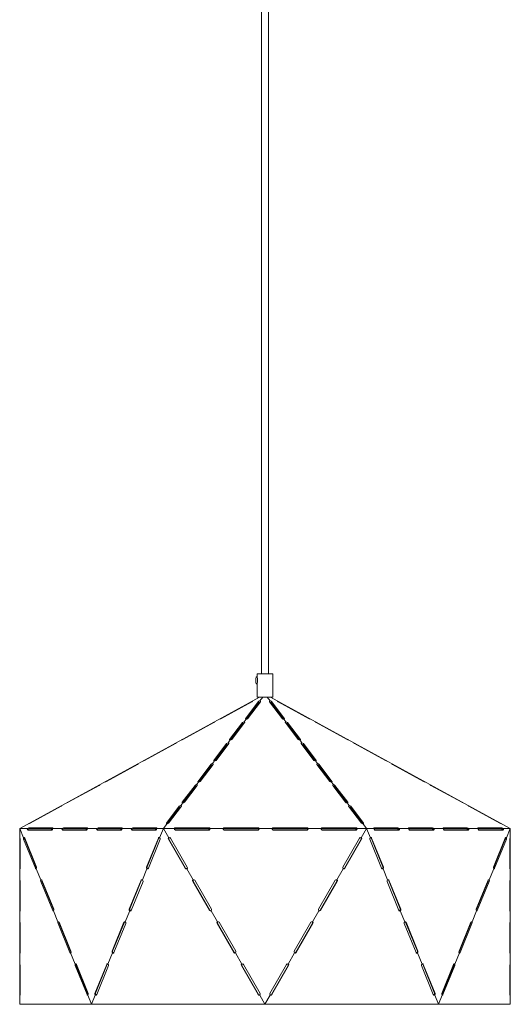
# Model space of a CAD drawing. Header units: millimetres. Extents: x -251 to 193, y -1871 to -222.
# Tile 1 of 2: x -229 to 182, y -1871 to -1046. Entities that reach past the tile are written whole.
import ezdxf

# ---------------------------------------------------------------- set-up
doc = ezdxf.new("R2010")
doc.units = ezdxf.units.MM

msp = doc.modelspace()

# ---------------------------------------------------------------- linework, layer by layer
at = {"color": 7, "linetype": 'Continuous', "lineweight": 15}
for p, q in [((-26.39, -760.18), (-26.39, -1593.95)), ((-20.39, -1593.95), (-20.39, -760.18)), ((-29.89, -1596.63), (-30.57, -1596.63)), ((-29.89, -1593.95), (-29.89, -1596.94)), ((-29.89, -1593.95), (-16.89, -1593.95)), ((-16.89, -1613.45), (-16.89, -1593.95)), ((-30.57, -1602.38), (-29.89, -1602.38)), ((-29.89, -1602.09), (-29.89, -1613.45)), ((-228.6, -1723.45), (-28.01, -1613.45)), ((-29.89, -1613.45), (-16.89, -1613.45)), ((-25.3, -1613.45), (-27.72, -1616.65)), ((-21.47, -1613.45), (-19.06, -1616.65)), ((-18.77, -1613.45), (181.82, -1723.45)), ((-34.38, -1617.37), (-60.25, -1631.56)), ((-39.74, -1631.56), (-29.02, -1617.37)), ((-39.11, -1631.87), (-29.02, -1618.51)), ((-27.18, -1617.37), (-37.89, -1631.56)), ((-29.02, -1617.37), (-29.02, -1618.51)), ((-8.88, -1631.56), (-19.6, -1617.37)), ((-17.75, -1617.37), (-7.04, -1631.56)), ((-17.75, -1617.37), (-17.75, -1618.51)), ((-17.75, -1618.51), (-7.66, -1631.87)), ((13.48, -1631.56), (-12.39, -1617.37)), ((-39.2, -1631.85), (-40.94, -1634.16)), ((-7.58, -1631.85), (-5.83, -1634.16)), ((-66.31, -1634.88), (-92.18, -1649.07)), ((-52.96, -1649.07), (-42.25, -1634.88)), ((-52.34, -1649.38), (-42.25, -1636.02)), ((-40.4, -1634.88), (-51.12, -1649.07)), ((-42.29, -1636.07), (-42.29, -1637.38)), ((-42.25, -1634.88), (-42.25, -1636.02)), ((4.34, -1649.07), (-6.37, -1634.88)), ((-4.52, -1634.88), (6.19, -1649.07)), ((-4.52, -1634.88), (-4.52, -1636.02)), ((-4.52, -1636.02), (5.57, -1649.38)), ((-4.48, -1637.38), (-4.49, -1636.07)), ((45.41, -1649.07), (19.54, -1634.88)), ((-98.24, -1652.39), (-124.11, -1666.57)), ((-66.19, -1666.57), (-55.48, -1652.39)), ((-65.57, -1666.89), (-55.48, -1653.53)), ((-53.63, -1652.39), (-64.34, -1666.57)), ((-55.48, -1652.39), (-55.48, -1653.53)), ((-52.42, -1649.36), (-54.17, -1651.67)), ((5.65, -1649.36), (7.39, -1651.67)), ((17.57, -1666.57), (6.85, -1652.39)), ((8.7, -1652.39), (19.42, -1666.57)), ((8.7, -1652.39), (8.7, -1653.53)), ((8.7, -1653.53), (18.79, -1666.89)), ((77.34, -1666.57), (51.47, -1652.39)), ((-130.17, -1669.9), (-156.04, -1684.08)), ((-79.42, -1684.08), (-68.7, -1669.9)), ((-78.79, -1684.4), (-68.7, -1671.04)), ((-66.85, -1669.9), (-77.57, -1684.08)), ((-68.7, -1669.9), (-68.7, -1671.04)), ((-65.65, -1666.87), (-67.39, -1669.18)), ((18.87, -1666.87), (20.62, -1669.18)), ((30.79, -1684.08), (20.08, -1669.9)), ((21.93, -1669.9), (32.64, -1684.08)), ((21.93, -1669.9), (21.93, -1671.04)), ((21.93, -1671.04), (32.02, -1684.4)), ((109.26, -1684.08), (83.4, -1669.9)), ((-162.1, -1687.41), (-187.97, -1701.59)), ((-92.64, -1701.59), (-81.93, -1687.41)), ((-92.02, -1701.91), (-81.93, -1688.55)), ((-80.08, -1687.41), (-90.79, -1701.59)), ((-81.93, -1687.41), (-81.93, -1688.55)), ((-78.87, -1684.38), (-80.62, -1686.69)), ((32.1, -1684.38), (33.85, -1686.69)), ((44.02, -1701.59), (33.3, -1687.41)), ((35.15, -1687.41), (45.87, -1701.59)), ((35.15, -1687.41), (35.15, -1688.55)), ((35.15, -1688.55), (45.24, -1701.91)), ((141.19, -1701.59), (115.33, -1687.41)), ((-194.03, -1704.92), (-219.9, -1719.1)), ((-105.87, -1719.1), (-95.15, -1704.92)), ((-105.24, -1719.42), (-95.15, -1706.06)), ((-93.3, -1704.92), (-104.02, -1719.1)), ((-95.15, -1704.92), (-95.15, -1706.06)), ((-92.1, -1701.89), (-93.85, -1704.2)), ((45.33, -1701.89), (47.07, -1704.2)), ((57.24, -1719.1), (46.53, -1704.92)), ((48.38, -1704.92), (59.09, -1719.1)), ((48.38, -1704.92), (48.38, -1706.06)), ((48.38, -1706.06), (58.47, -1719.42)), ((173.12, -1719.1), (147.25, -1704.92)), ((-105.33, -1719.4), (-108.39, -1723.45)), ((58.55, -1719.4), (61.61, -1723.45)), ((-225.41, -1731.25), (-228.6, -1723.45)), ((-228.6, -1723.45), (-222.23, -1723.45)), ((-228.6, -1723.45), (-228.6, -1870.68)), ((-221.52, -1724.95), (-201.73, -1724.95)), ((-201.09, -1722.96), (-220.89, -1722.96)), ((-220.4, -1723.72), (-220.89, -1722.96)), ((-201.03, -1723.72), (-220.4, -1723.72)), ((-201.02, -1723.45), (-193.24, -1723.45)), ((-192.53, -1724.95), (-172.73, -1724.95)), ((-172.1, -1722.96), (-191.9, -1722.96)), ((-191.41, -1723.72), (-191.9, -1722.96)), ((-172.04, -1723.72), (-191.41, -1723.72)), ((-172.03, -1723.45), (-164.25, -1723.45)), ((-163.54, -1724.95), (-143.74, -1724.95)), ((-143.11, -1722.96), (-162.9, -1722.96)), ((-162.42, -1723.72), (-162.9, -1722.96)), ((-143.05, -1723.72), (-162.42, -1723.72)), ((-143.04, -1723.45), (-135.26, -1723.45)), ((-134.55, -1724.95), (-114.75, -1724.95)), ((-114.11, -1722.96), (-133.91, -1722.96)), ((-133.43, -1723.72), (-133.91, -1722.96)), ((-114.06, -1723.72), (-133.43, -1723.72)), ((-114.04, -1723.45), (-99.39, -1723.45)), ((-111.57, -1731.25), (-108.39, -1723.45)), ((-103.89, -1731.25), (-108.39, -1723.45)), ((-70.39, -1722.96), (-98.39, -1722.96)), ((-98.39, -1723.72), (-98.39, -1722.96)), ((-70.39, -1723.72), (-98.39, -1723.72)), ((-98.39, -1724.95), (-70.39, -1724.95)), ((-69.47, -1724.05), (-70.45, -1724.05)), ((-70.39, -1723.72), (-70.39, -1722.96)), ((-69.39, -1723.45), (-58.39, -1723.45)), ((-29.39, -1722.96), (-57.39, -1722.96)), ((-57.39, -1723.72), (-57.39, -1722.96)), ((-29.39, -1723.72), (-57.39, -1723.72)), ((-57.39, -1724.95), (-29.39, -1724.95)), ((-29.39, -1723.72), (-29.39, -1722.96)), ((-28.39, -1723.45), (-17.39, -1723.45)), ((11.61, -1722.96), (-16.39, -1722.96)), ((-16.39, -1723.72), (-16.39, -1722.96)), ((11.61, -1723.72), (-16.39, -1723.72)), ((-16.39, -1724.95), (11.61, -1724.95)), ((11.61, -1723.72), (11.61, -1722.96)), ((12.61, -1723.45), (23.61, -1723.45)), ((52.61, -1722.96), (24.61, -1722.96)), ((24.61, -1723.72), (24.61, -1722.96)), ((52.61, -1723.72), (24.61, -1723.72)), ((24.61, -1724.95), (52.61, -1724.95)), ((53.53, -1724.05), (52.55, -1724.05)), ((52.61, -1723.72), (52.61, -1722.96)), ((53.61, -1723.45), (67.98, -1723.45)), ((61.61, -1723.45), (57.11, -1731.25)), ((64.79, -1731.25), (61.61, -1723.45)), ((87.36, -1723.72), (67.99, -1723.72)), ((87.85, -1722.96), (68.05, -1722.96)), ((68.68, -1724.95), (88.48, -1724.95)), ((87.36, -1723.72), (87.85, -1722.96)), ((88.44, -1724.05), (87.73, -1724.05)), ((89.19, -1723.45), (96.97, -1723.45)), ((116.35, -1723.72), (96.98, -1723.72)), ((116.84, -1722.96), (97.04, -1722.96)), ((97.68, -1724.95), (117.47, -1724.95)), ((116.35, -1723.72), (116.84, -1722.96)), ((117.43, -1724.05), (116.72, -1724.05)), ((118.18, -1723.45), (125.96, -1723.45)), ((145.34, -1723.72), (125.97, -1723.72)), ((145.83, -1722.96), (126.03, -1722.96)), ((126.67, -1724.95), (146.47, -1724.95)), ((145.34, -1723.72), (145.83, -1722.96)), ((146.42, -1724.05), (145.71, -1724.05)), ((147.17, -1723.45), (154.95, -1723.45)), ((174.33, -1723.72), (154.96, -1723.72)), ((174.82, -1722.96), (155.02, -1722.96)), ((155.66, -1724.95), (175.46, -1724.95)), ((174.33, -1723.72), (174.82, -1722.96)), ((175.41, -1724.05), (174.71, -1724.05)), ((176.16, -1723.45), (181.82, -1723.45)), ((181.82, -1723.45), (178.64, -1731.25)), ((181.82, -1870.68), (181.82, -1723.45)), ((-228.16, -1756.81), (-228.16, -1732.56)), ((-224.41, -1732.35), (-225.31, -1732.56)), ((-225.31, -1732.56), (-215.41, -1756.81)), ((-214.51, -1756.6), (-224.41, -1732.35)), ((-214.48, -1755.81), (-224.38, -1731.56)), ((-112.6, -1731.56), (-122.5, -1755.81)), ((-112.19, -1731.32), (-122.09, -1755.57)), ((-120.96, -1756.81), (-111.07, -1732.56)), ((-112.19, -1731.32), (-112.6, -1731.56)), ((-103.79, -1732.35), (-104.17, -1732.56)), ((-104.17, -1732.56), (-90.17, -1756.81)), ((-89.79, -1756.6), (-103.79, -1732.35)), ((-88.43, -1755.81), (-102.43, -1731.56)), ((55.65, -1731.56), (41.65, -1755.81)), ((57.02, -1732.35), (43.02, -1756.6)), ((43.39, -1756.81), (57.39, -1732.56)), ((57.02, -1732.35), (57.39, -1732.56)), ((64.29, -1732.56), (74.19, -1756.81)), ((65.41, -1731.32), (65.83, -1731.56)), ((75.31, -1755.57), (65.41, -1731.32)), ((75.73, -1755.81), (65.83, -1731.56)), ((177.61, -1731.56), (167.71, -1755.81)), ((177.63, -1732.35), (167.73, -1756.6)), ((168.63, -1756.81), (178.53, -1732.56)), ((177.63, -1732.35), (178.53, -1732.56)), ((181.39, -1732.56), (181.39, -1756.81)), ((-122.09, -1755.57), (-122.5, -1755.81)), ((75.31, -1755.57), (75.73, -1755.81)), ((-214.51, -1756.6), (-215.41, -1756.81)), ((-211.02, -1766.49), (-214.81, -1757.23)), ((-214.46, -1756.7), (-214.51, -1756.6)), ((-125.96, -1766.49), (-122.18, -1757.23)), ((-89.79, -1756.6), (-90.17, -1756.81)), ((-83.54, -1766.49), (-88.89, -1757.23)), ((42.11, -1757.23), (36.76, -1766.49)), ((43.02, -1756.6), (43.39, -1756.81)), ((79.18, -1766.49), (75.4, -1757.23)), ((168.03, -1757.23), (164.25, -1766.49)), ((167.73, -1756.6), (167.69, -1756.7)), ((167.73, -1756.6), (168.63, -1756.81)), ((-228.16, -1792.06), (-228.16, -1767.81)), ((-210.02, -1767.6), (-210.92, -1767.81)), ((-210.92, -1767.81), (-201.02, -1792.06)), ((-200.12, -1791.85), (-210.02, -1767.6)), ((-200.09, -1791.06), (-209.99, -1766.81)), ((-126.99, -1766.81), (-136.89, -1791.06)), ((-126.58, -1766.57), (-136.48, -1790.82)), ((-135.35, -1792.06), (-125.45, -1767.81)), ((-126.58, -1766.57), (-126.99, -1766.81)), ((-83.44, -1767.6), (-83.82, -1767.81)), ((-83.82, -1767.81), (-69.82, -1792.06)), ((-69.44, -1791.85), (-83.44, -1767.6)), ((-68.08, -1791.06), (-82.08, -1766.81)), ((35.3, -1766.81), (21.3, -1791.06)), ((36.67, -1767.6), (22.67, -1791.85)), ((23.04, -1792.06), (37.04, -1767.81)), ((36.67, -1767.6), (37.04, -1767.81)), ((78.68, -1767.81), (88.58, -1792.06)), ((79.8, -1766.57), (80.22, -1766.81)), ((89.7, -1790.82), (79.8, -1766.57)), ((90.12, -1791.06), (80.22, -1766.81)), ((163.22, -1766.81), (153.32, -1791.06)), ((163.24, -1767.6), (153.34, -1791.85)), ((154.24, -1792.06), (164.14, -1767.81)), ((163.24, -1767.6), (164.14, -1767.81)), ((181.39, -1767.81), (181.39, -1792.06)), ((-200.12, -1791.85), (-201.02, -1792.06)), ((-196.63, -1801.74), (-200.42, -1792.48)), ((-200.07, -1791.94), (-200.12, -1791.85)), ((-140.35, -1801.74), (-136.57, -1792.48)), ((-136.48, -1790.82), (-136.89, -1791.06)), ((-69.44, -1791.85), (-69.82, -1792.06)), ((-63.19, -1801.74), (-68.54, -1792.48)), ((21.76, -1792.48), (16.41, -1801.74)), ((22.67, -1791.85), (23.04, -1792.06)), ((89.7, -1790.82), (90.12, -1791.06)), ((93.57, -1801.74), (89.79, -1792.48)), ((153.64, -1792.48), (149.86, -1801.74)), ((153.34, -1791.85), (153.3, -1791.94)), ((153.34, -1791.85), (154.24, -1792.06)), ((-228.16, -1827.31), (-228.16, -1803.06)), ((-195.63, -1802.84), (-196.53, -1803.06)), ((-196.53, -1803.06), (-186.63, -1827.31)), ((-185.73, -1827.09), (-195.63, -1802.84)), ((-185.7, -1826.3), (-195.6, -1802.05)), ((-141.38, -1802.05), (-151.28, -1826.3)), ((-140.97, -1801.81), (-150.87, -1826.06)), ((-149.74, -1827.31), (-139.84, -1803.06)), ((-140.97, -1801.81), (-141.38, -1802.05)), ((-63.09, -1802.84), (-63.47, -1803.06)), ((-63.47, -1803.06), (-49.47, -1827.31)), ((-49.09, -1827.09), (-63.09, -1802.84)), ((-47.73, -1826.3), (-61.73, -1802.05)), ((14.95, -1802.05), (0.95, -1826.3)), ((16.32, -1802.84), (2.32, -1827.09)), ((2.69, -1827.31), (16.69, -1803.06)), ((16.32, -1802.84), (16.69, -1803.06)), ((93.07, -1803.06), (102.97, -1827.31)), ((94.19, -1801.81), (94.61, -1802.05)), ((104.09, -1826.06), (94.19, -1801.81)), ((104.51, -1826.3), (94.61, -1802.05)), ((148.83, -1802.05), (138.93, -1826.3)), ((148.85, -1802.84), (138.95, -1827.09)), ((139.85, -1827.31), (149.75, -1803.06)), ((148.85, -1802.84), (149.75, -1803.06)), ((181.39, -1803.06), (181.39, -1827.31)), ((-185.73, -1827.09), (-186.63, -1827.31)), ((-182.24, -1836.99), (-186.03, -1827.72)), ((-185.68, -1827.19), (-185.73, -1827.09)), ((-154.74, -1836.99), (-150.96, -1827.72)), ((-150.87, -1826.06), (-151.28, -1826.3)), ((-49.09, -1827.09), (-49.47, -1827.31)), ((-42.84, -1836.99), (-48.19, -1827.72)), ((1.41, -1827.72), (-3.94, -1836.99)), ((2.32, -1827.09), (2.69, -1827.31)), ((104.09, -1826.06), (104.51, -1826.3)), ((107.96, -1836.99), (104.18, -1827.72)), ((139.25, -1827.72), (135.47, -1836.99)), ((138.95, -1827.09), (138.91, -1827.19)), ((138.95, -1827.09), (139.85, -1827.31)), ((-181.24, -1838.09), (-182.14, -1838.31)), ((-171.34, -1862.34), (-181.24, -1838.09)), ((-171.31, -1861.55), (-181.21, -1837.3)), ((-155.77, -1837.3), (-165.67, -1861.55)), ((-155.36, -1837.06), (-165.26, -1861.31)), ((-155.36, -1837.06), (-155.77, -1837.3)), ((-42.74, -1838.09), (-43.12, -1838.31)), ((-28.74, -1862.34), (-42.74, -1838.09)), ((-27.38, -1861.55), (-41.38, -1837.3)), ((-5.4, -1837.3), (-19.4, -1861.55)), ((-4.03, -1838.09), (-18.03, -1862.34)), ((-4.03, -1838.09), (-3.66, -1838.31)), ((108.58, -1837.06), (109, -1837.3)), ((118.48, -1861.31), (108.58, -1837.06)), ((118.9, -1861.55), (109, -1837.3)), ((134.44, -1837.3), (124.54, -1861.55)), ((134.46, -1838.09), (124.56, -1862.34)), ((134.46, -1838.09), (135.36, -1838.31)), ((-228.16, -1862.56), (-228.16, -1838.31)), ((-182.14, -1838.31), (-172.24, -1862.56)), ((-164.13, -1862.56), (-154.23, -1838.31)), ((-43.12, -1838.31), (-29.12, -1862.56)), ((-17.66, -1862.56), (-3.66, -1838.31)), ((107.46, -1838.31), (117.36, -1862.56)), ((125.46, -1862.56), (135.36, -1838.31)), ((181.39, -1838.31), (181.39, -1862.56)), ((-171.34, -1862.34), (-172.24, -1862.56)), ((-171.29, -1862.44), (-171.34, -1862.34)), ((-165.26, -1861.31), (-165.67, -1861.55)), ((-28.74, -1862.34), (-29.12, -1862.56)), ((-18.03, -1862.34), (-17.66, -1862.56)), ((118.48, -1861.31), (118.9, -1861.55)), ((124.56, -1862.34), (124.52, -1862.44)), ((124.56, -1862.34), (125.46, -1862.56)), ((-228.6, -1870.68), (181.82, -1870.68)), ((-168.49, -1870.68), (-171.64, -1862.97)), ((-168.49, -1870.68), (-165.34, -1862.97)), ((-23.39, -1870.68), (-27.84, -1862.97)), ((-18.94, -1862.97), (-23.39, -1870.68)), ((121.72, -1870.68), (118.57, -1862.97)), ((124.86, -1862.97), (121.72, -1870.68))]:
    msp.add_line(p, q, dxfattribs=at)
at = {"color": 8, "linetype": 'Continuous', "lineweight": 15}
for p, q in [((-35.15, -1617.37), (-35.15, -1617.79)), ((-11.63, -1617.37), (-11.63, -1617.79)), ((-61.02, -1631.56), (-61.02, -1631.85)), ((-39.74, -1631.56), (-39.74, -1631.85)), ((-7.04, -1631.56), (-7.04, -1631.85)), ((14.24, -1631.56), (14.24, -1631.85)), ((-67.08, -1634.88), (-67.08, -1635.3)), ((20.3, -1634.88), (20.3, -1635.3)), ((-99.01, -1652.39), (-99.01, -1652.81)), ((-92.95, -1649.07), (-92.95, -1649.36)), ((-52.96, -1649.07), (-52.96, -1649.36)), ((6.19, -1649.07), (6.19, -1649.36)), ((46.17, -1649.07), (46.17, -1649.36)), ((52.23, -1652.39), (52.23, -1652.81)), ((-130.94, -1669.9), (-130.94, -1670.32)), ((-124.88, -1666.57), (-124.88, -1666.87)), ((-66.19, -1666.57), (-66.19, -1666.87)), ((19.42, -1666.57), (19.42, -1666.87)), ((78.1, -1666.57), (78.1, -1666.87)), ((84.16, -1669.9), (84.16, -1670.32)), ((-162.87, -1687.41), (-162.87, -1687.83)), ((-156.8, -1684.08), (-156.8, -1684.38)), ((-79.42, -1684.08), (-79.42, -1684.38)), ((32.64, -1684.08), (32.64, -1684.38)), ((110.03, -1684.08), (110.03, -1684.38)), ((116.09, -1687.41), (116.09, -1687.83)), ((-194.79, -1704.92), (-194.79, -1705.34)), ((-188.73, -1701.59), (-188.73, -1701.89)), ((-92.64, -1701.59), (-92.64, -1701.89)), ((45.87, -1701.59), (45.87, -1701.89)), ((141.96, -1701.59), (141.96, -1701.89)), ((148.02, -1704.92), (148.02, -1705.34)), ((-220.66, -1719.1), (-220.66, -1719.4)), ((-105.87, -1719.1), (-105.87, -1719.4)), ((59.09, -1719.1), (59.09, -1719.4)), ((173.89, -1719.1), (173.89, -1719.4)), ((-200.86, -1723.31), (-201.09, -1722.96)), ((-171.87, -1723.31), (-172.1, -1722.96)), ((-142.88, -1723.31), (-143.11, -1722.96)), ((-113.89, -1723.31), (-114.11, -1722.96)), ((67.82, -1723.31), (68.05, -1722.96)), ((96.81, -1723.31), (97.04, -1722.96)), ((125.81, -1723.31), (126.03, -1722.96)), ((154.8, -1723.31), (155.02, -1722.96)), ((-228.41, -1731.52), (-228.6, -1731.56)), ((181.64, -1731.52), (181.82, -1731.56)), ((-228.16, -1755.71), (-228.6, -1755.81)), ((181.39, -1755.71), (181.82, -1755.81)), ((-228.41, -1766.76), (-228.6, -1766.81)), ((181.64, -1766.76), (181.82, -1766.81)), ((-228.16, -1790.95), (-228.6, -1791.06)), ((181.39, -1790.95), (181.82, -1791.06)), ((-228.41, -1802.01), (-228.6, -1802.05)), ((181.64, -1802.01), (181.82, -1802.05)), ((-228.16, -1826.2), (-228.6, -1826.3)), ((181.39, -1826.2), (181.82, -1826.3)), ((-228.41, -1837.26), (-228.6, -1837.3)), ((181.64, -1837.26), (181.82, -1837.3)), ((-228.16, -1861.45), (-228.6, -1861.55)), ((181.39, -1861.45), (181.82, -1861.55))]:
    msp.add_line(p, q, dxfattribs=at)
at = {"color": 7, "linetype": 'Continuous', "lineweight": 15, "flags": 128}
for points in [[(-30.57, -1602.38), (-30.76, -1602.19), (-30.93, -1601.63), (-31.05, -1600.79), (-31.1, -1599.77), (-31.08, -1598.72), (-30.99, -1597.78), (-30.85, -1597.07), (-30.67, -1596.68), (-30.57, -1596.63)], [(-33.84, -1616.65), (-33.78, -1616.7), (-33.77, -1616.77), (-33.78, -1616.86), (-33.84, -1616.95), (-33.93, -1617.05), (-34.06, -1617.16), (-34.21, -1617.27), (-34.38, -1617.37)], [(-27.72, -1616.65), (-27.56, -1616.7), (-27.42, -1616.76), (-27.31, -1616.83), (-27.21, -1616.91), (-27.15, -1617), (-27.11, -1617.09), (-27.1, -1617.18), (-27.12, -1617.28), (-27.18, -1617.37)], [(-27.72, -1617.79), (-27.56, -1617.84), (-27.54, -1617.85)], [(-19.6, -1617.37), (-19.66, -1617.27), (-19.67, -1617.16), (-19.66, -1617.05), (-19.6, -1616.95), (-19.51, -1616.86), (-19.38, -1616.77), (-19.23, -1616.7), (-19.06, -1616.65)], [(-19.24, -1617.85), (-19.23, -1617.84), (-19.06, -1617.79)], [(-12.39, -1617.37), (-12.56, -1617.27), (-12.72, -1617.16), (-12.84, -1617.05), (-12.93, -1616.95), (-12.99, -1616.86), (-13.01, -1616.77), (-12.99, -1616.7), (-12.93, -1616.65)], [(-39.2, -1631.85), (-39.37, -1631.88), (-39.52, -1631.89), (-39.65, -1631.88), (-39.74, -1631.85), (-39.8, -1631.8), (-39.82, -1631.73), (-39.8, -1631.65), (-39.74, -1631.56)], [(-7.04, -1631.56), (-6.98, -1631.64), (-6.96, -1631.72), (-6.97, -1631.78), (-7.01, -1631.83), (-7.07, -1631.87), (-7.17, -1631.89), (-7.28, -1631.89), (-7.42, -1631.88), (-7.58, -1631.85)], [(-65.77, -1634.16), (-65.71, -1634.21), (-65.69, -1634.28), (-65.71, -1634.36), (-65.77, -1634.46), (-65.86, -1634.56), (-65.99, -1634.67), (-66.14, -1634.78), (-66.31, -1634.88)], [(-40.94, -1634.16), (-40.79, -1634.21), (-40.65, -1634.27), (-40.53, -1634.34), (-40.44, -1634.42), (-40.37, -1634.5), (-40.33, -1634.6), (-40.33, -1634.69), (-40.35, -1634.79), (-40.4, -1634.88)], [(-40.94, -1635.3), (-40.79, -1635.35), (-40.76, -1635.36)], [(-6.37, -1634.88), (-6.43, -1634.78), (-6.45, -1634.67), (-6.43, -1634.56), (-6.37, -1634.46), (-6.28, -1634.36), (-6.16, -1634.28), (-6, -1634.21), (-5.83, -1634.16)], [(-6.01, -1635.36), (-6, -1635.35), (-5.83, -1635.3)], [(19.54, -1634.88), (19.36, -1634.78), (19.21, -1634.67), (19.09, -1634.56), (19, -1634.46), (18.94, -1634.36), (18.92, -1634.28), (18.94, -1634.21), (19, -1634.16)], [(-97.7, -1651.67), (-97.64, -1651.72), (-97.62, -1651.79), (-97.64, -1651.87), (-97.7, -1651.97), (-97.79, -1652.07), (-97.92, -1652.18), (-98.07, -1652.29), (-98.24, -1652.39)], [(-54.17, -1651.67), (-54.01, -1651.72), (-53.88, -1651.77), (-53.76, -1651.85), (-53.66, -1651.93), (-53.6, -1652.01), (-53.56, -1652.11), (-53.55, -1652.2), (-53.58, -1652.3), (-53.63, -1652.39)], [(-54.17, -1652.81), (-54.01, -1652.86), (-53.99, -1652.87)], [(-52.42, -1649.36), (-52.6, -1649.39), (-52.75, -1649.4), (-52.87, -1649.39), (-52.96, -1649.36), (-53.02, -1649.31), (-53.04, -1649.24), (-53.02, -1649.16), (-52.96, -1649.07)], [(6.19, -1649.07), (6.24, -1649.15), (6.27, -1649.23), (6.26, -1649.29), (6.22, -1649.34), (6.15, -1649.38), (6.06, -1649.4), (5.94, -1649.4), (5.8, -1649.39), (5.65, -1649.36)], [(6.85, -1652.39), (6.8, -1652.29), (6.78, -1652.18), (6.8, -1652.07), (6.85, -1651.97), (6.95, -1651.87), (7.07, -1651.79), (7.22, -1651.72), (7.39, -1651.67)], [(7.21, -1652.87), (7.22, -1652.86), (7.39, -1652.81)], [(51.47, -1652.39), (51.29, -1652.29), (51.14, -1652.18), (51.02, -1652.07), (50.93, -1651.97), (50.87, -1651.87), (50.85, -1651.79), (50.87, -1651.72), (50.93, -1651.67)], [(-129.63, -1669.18), (-129.57, -1669.23), (-129.55, -1669.3), (-129.57, -1669.38), (-129.63, -1669.48), (-129.72, -1669.58), (-129.85, -1669.69), (-130, -1669.8), (-130.17, -1669.9)], [(-67.39, -1669.18), (-67.24, -1669.23), (-67.1, -1669.28), (-66.98, -1669.35), (-66.89, -1669.44), (-66.82, -1669.52), (-66.79, -1669.62), (-66.78, -1669.71), (-66.8, -1669.81), (-66.85, -1669.9)], [(-67.39, -1670.32), (-67.24, -1670.37), (-67.21, -1670.38)], [(-65.65, -1666.87), (-65.82, -1666.9), (-65.97, -1666.91), (-66.1, -1666.9), (-66.19, -1666.87), (-66.25, -1666.82), (-66.27, -1666.75), (-66.25, -1666.67), (-66.19, -1666.57)], [(19.42, -1666.57), (19.47, -1666.66), (19.49, -1666.74), (19.48, -1666.8), (19.45, -1666.85), (19.38, -1666.89), (19.29, -1666.91), (19.17, -1666.91), (19.03, -1666.9), (18.87, -1666.87)], [(20.08, -1669.9), (20.02, -1669.8), (20, -1669.69), (20.02, -1669.58), (20.08, -1669.48), (20.17, -1669.38), (20.3, -1669.3), (20.45, -1669.23), (20.62, -1669.18)], [(20.44, -1670.38), (20.45, -1670.37), (20.62, -1670.32)], [(83.4, -1669.9), (83.22, -1669.8), (83.07, -1669.69), (82.95, -1669.58), (82.85, -1669.48), (82.8, -1669.38), (82.78, -1669.3), (82.8, -1669.23), (82.85, -1669.18)], [(-161.56, -1686.69), (-161.5, -1686.74), (-161.48, -1686.81), (-161.5, -1686.89), (-161.56, -1686.99), (-161.65, -1687.09), (-161.78, -1687.2), (-161.93, -1687.31), (-162.1, -1687.41)], [(-80.62, -1686.69), (-80.47, -1686.74), (-80.33, -1686.79), (-80.21, -1686.86), (-80.12, -1686.94), (-80.05, -1687.03), (-80.01, -1687.13), (-80, -1687.22), (-80.03, -1687.32), (-80.08, -1687.41)], [(-80.62, -1687.83), (-80.47, -1687.88), (-80.44, -1687.89)], [(-78.87, -1684.38), (-79.05, -1684.41), (-79.2, -1684.42), (-79.32, -1684.41), (-79.42, -1684.38), (-79.47, -1684.33), (-79.49, -1684.26), (-79.47, -1684.18), (-79.42, -1684.08)], [(32.64, -1684.08), (32.69, -1684.17), (32.72, -1684.25), (32.71, -1684.31), (32.67, -1684.36), (32.6, -1684.4), (32.51, -1684.42), (32.39, -1684.42), (32.25, -1684.41), (32.1, -1684.38)], [(33.3, -1687.41), (33.25, -1687.31), (33.23, -1687.2), (33.25, -1687.09), (33.3, -1686.99), (33.4, -1686.89), (33.52, -1686.81), (33.67, -1686.74), (33.85, -1686.69)], [(33.66, -1687.89), (33.67, -1687.88), (33.85, -1687.83)], [(115.33, -1687.41), (115.15, -1687.31), (115, -1687.2), (114.88, -1687.09), (114.78, -1686.99), (114.73, -1686.89), (114.71, -1686.81), (114.73, -1686.74), (114.78, -1686.69)], [(-193.49, -1704.2), (-193.43, -1704.25), (-193.41, -1704.32), (-193.43, -1704.4), (-193.49, -1704.5), (-193.58, -1704.6), (-193.7, -1704.71), (-193.86, -1704.81), (-194.03, -1704.92)], [(-93.85, -1704.2), (-93.69, -1704.25), (-93.55, -1704.3), (-93.43, -1704.37), (-93.34, -1704.45), (-93.27, -1704.54), (-93.24, -1704.64), (-93.23, -1704.73), (-93.25, -1704.83), (-93.3, -1704.92)], [(-93.85, -1705.34), (-93.69, -1705.39), (-93.66, -1705.4)], [(-92.1, -1701.89), (-92.27, -1701.92), (-92.42, -1701.93), (-92.55, -1701.92), (-92.64, -1701.89), (-92.7, -1701.84), (-92.72, -1701.77), (-92.7, -1701.69), (-92.64, -1701.59)], [(45.87, -1701.59), (45.92, -1701.68), (45.94, -1701.75), (45.93, -1701.82), (45.9, -1701.87), (45.83, -1701.91), (45.74, -1701.93), (45.62, -1701.93), (45.48, -1701.92), (45.33, -1701.89)], [(46.53, -1704.92), (46.47, -1704.81), (46.45, -1704.71), (46.47, -1704.6), (46.53, -1704.5), (46.62, -1704.4), (46.75, -1704.32), (46.9, -1704.25), (47.07, -1704.2)], [(46.89, -1705.4), (46.9, -1705.39), (47.07, -1705.34)], [(147.25, -1704.92), (147.08, -1704.81), (146.93, -1704.71), (146.81, -1704.6), (146.71, -1704.5), (146.66, -1704.4), (146.64, -1704.32), (146.66, -1704.25), (146.71, -1704.2)], [(-105.33, -1719.4), (-105.5, -1719.43), (-105.65, -1719.44), (-105.77, -1719.43), (-105.87, -1719.4), (-105.92, -1719.35), (-105.94, -1719.28), (-105.92, -1719.2), (-105.87, -1719.1)], [(59.09, -1719.1), (59.14, -1719.19), (59.17, -1719.26), (59.16, -1719.33), (59.12, -1719.38), (59.06, -1719.42), (58.96, -1719.44), (58.84, -1719.44), (58.71, -1719.43), (58.55, -1719.4)], [(-222.23, -1723.45), (-222.22, -1723.75), (-222.18, -1724.03), (-222.11, -1724.28), (-222.02, -1724.51), (-221.92, -1724.7), (-221.79, -1724.83), (-221.66, -1724.92), (-221.52, -1724.95)], [(-201.74, -1723.72), (-201.77, -1723.96), (-201.82, -1724.2), (-201.89, -1724.41), (-201.98, -1724.6), (-202.08, -1724.75), (-202.19, -1724.86), (-202.31, -1724.93), (-202.43, -1724.95)], [(-201.73, -1724.95), (-201.6, -1724.93), (-201.48, -1724.86), (-201.37, -1724.75), (-201.27, -1724.6), (-201.18, -1724.41), (-201.11, -1724.2), (-201.06, -1723.96), (-201.03, -1723.71), (-201.02, -1723.45)], [(-201.02, -1723.45), (-200.92, -1723.37), (-200.84, -1723.28), (-200.79, -1723.21), (-200.77, -1723.14), (-200.78, -1723.08), (-200.82, -1723.03), (-200.88, -1722.99), (-200.98, -1722.97), (-201.09, -1722.96)], [(-193.24, -1723.45), (-193.23, -1723.71), (-193.2, -1723.96), (-193.15, -1724.2), (-193.07, -1724.41), (-192.99, -1724.6), (-192.89, -1724.75), (-192.77, -1724.86), (-192.66, -1724.93), (-192.53, -1724.95)], [(-172.75, -1723.72), (-172.78, -1723.96), (-172.83, -1724.2), (-172.9, -1724.41), (-172.99, -1724.6), (-173.09, -1724.75), (-173.2, -1724.86), (-173.32, -1724.93), (-173.44, -1724.95)], [(-172.73, -1724.95), (-172.61, -1724.93), (-172.49, -1724.86), (-172.38, -1724.75), (-172.28, -1724.6), (-172.19, -1724.41), (-172.12, -1724.2), (-172.07, -1723.96), (-172.04, -1723.71), (-172.03, -1723.45)], [(-172.03, -1723.45), (-171.92, -1723.36), (-171.84, -1723.26), (-171.79, -1723.18), (-171.78, -1723.1), (-171.81, -1723.04), (-171.87, -1723), (-171.97, -1722.97), (-172.1, -1722.96)], [(-164.25, -1723.45), (-164.24, -1723.71), (-164.21, -1723.96), (-164.15, -1724.2), (-164.08, -1724.41), (-164, -1724.6), (-163.9, -1724.75), (-163.78, -1724.86), (-163.66, -1724.93), (-163.54, -1724.95)], [(-143.75, -1723.72), (-143.76, -1723.75), (-143.8, -1724.03), (-143.86, -1724.28), (-143.95, -1724.51), (-144.06, -1724.7), (-144.18, -1724.83), (-144.31, -1724.92), (-144.45, -1724.95)], [(-143.74, -1724.95), (-143.62, -1724.93), (-143.5, -1724.86), (-143.39, -1724.75), (-143.29, -1724.6), (-143.2, -1724.41), (-143.13, -1724.2), (-143.08, -1723.96), (-143.05, -1723.71), (-143.04, -1723.45)], [(-143.04, -1723.45), (-142.92, -1723.36), (-142.85, -1723.26), (-142.8, -1723.18), (-142.79, -1723.1), (-142.82, -1723.04), (-142.88, -1723), (-142.98, -1722.97), (-143.11, -1722.96)], [(-135.26, -1723.45), (-135.25, -1723.71), (-135.21, -1723.96), (-135.16, -1724.2), (-135.09, -1724.41), (-135, -1724.6), (-134.9, -1724.75), (-134.79, -1724.86), (-134.67, -1724.93), (-134.55, -1724.95)], [(-114.76, -1723.72), (-114.76, -1723.75), (-114.81, -1724.03), (-114.87, -1724.28), (-114.96, -1724.51), (-115.07, -1724.7), (-115.19, -1724.83), (-115.32, -1724.92), (-115.46, -1724.95)], [(-114.75, -1724.95), (-114.63, -1724.93), (-114.51, -1724.86), (-114.4, -1724.75), (-114.3, -1724.6), (-114.21, -1724.41), (-114.14, -1724.2), (-114.09, -1723.96), (-114.05, -1723.71), (-114.04, -1723.45)], [(-114.04, -1723.45), (-113.93, -1723.36), (-113.85, -1723.26), (-113.81, -1723.18), (-113.8, -1723.1), (-113.83, -1723.04), (-113.89, -1723), (-113.99, -1722.97), (-114.11, -1722.96)], [(-98.39, -1722.96), (-98.56, -1722.97), (-98.73, -1722.99), (-98.89, -1723.03), (-99.03, -1723.08), (-99.15, -1723.14), (-99.25, -1723.21), (-99.33, -1723.28), (-99.37, -1723.37), (-99.39, -1723.45)], [(-69.39, -1723.45), (-69.4, -1723.37), (-69.45, -1723.28), (-69.52, -1723.21), (-69.62, -1723.14), (-69.74, -1723.08), (-69.89, -1723.03), (-70.05, -1722.99), (-70.21, -1722.97), (-70.39, -1722.96)], [(-70.39, -1724.95), (-70.21, -1724.93), (-70.05, -1724.86), (-69.89, -1724.75), (-69.74, -1724.6), (-69.62, -1724.41), (-69.52, -1724.2), (-69.45, -1723.96), (-69.4, -1723.71), (-69.39, -1723.45)], [(-57.39, -1722.96), (-57.56, -1722.97), (-57.73, -1722.99), (-57.89, -1723.03), (-58.03, -1723.08), (-58.15, -1723.14), (-58.25, -1723.21), (-58.33, -1723.28), (-58.37, -1723.37), (-58.39, -1723.45)], [(-58.39, -1723.45), (-58.37, -1723.71), (-58.33, -1723.96), (-58.25, -1724.2), (-58.15, -1724.41), (-58.03, -1724.6), (-57.89, -1724.75), (-57.73, -1724.86), (-57.56, -1724.93), (-57.39, -1724.95)], [(-28.39, -1723.45), (-28.4, -1723.37), (-28.45, -1723.28), (-28.52, -1723.21), (-28.62, -1723.14), (-28.74, -1723.08), (-28.89, -1723.03), (-29.05, -1722.99), (-29.21, -1722.97), (-29.39, -1722.96)], [(-29.39, -1724.95), (-29.21, -1724.93), (-29.05, -1724.86), (-28.89, -1724.75), (-28.74, -1724.6), (-28.62, -1724.41), (-28.52, -1724.2), (-28.45, -1723.96), (-28.4, -1723.71), (-28.39, -1723.45)], [(-16.39, -1722.96), (-16.58, -1722.97), (-16.77, -1723), (-16.94, -1723.04), (-17.09, -1723.1), (-17.22, -1723.18), (-17.31, -1723.26), (-17.37, -1723.36), (-17.39, -1723.45)], [(-17.39, -1723.45), (-17.37, -1723.71), (-17.33, -1723.96), (-17.25, -1724.2), (-17.15, -1724.41), (-17.03, -1724.6), (-16.89, -1724.75), (-16.73, -1724.86), (-16.56, -1724.93), (-16.39, -1724.95)], [(12.61, -1723.45), (12.59, -1723.36), (12.54, -1723.26), (12.44, -1723.18), (12.32, -1723.1), (12.17, -1723.04), (12, -1723), (11.81, -1722.97), (11.61, -1722.96)], [(11.61, -1724.95), (11.79, -1724.93), (11.95, -1724.86), (12.11, -1724.75), (12.26, -1724.6), (12.38, -1724.41), (12.48, -1724.2), (12.55, -1723.96), (12.6, -1723.71), (12.61, -1723.45)], [(24.61, -1722.96), (24.42, -1722.97), (24.23, -1723), (24.06, -1723.04), (23.91, -1723.1), (23.78, -1723.18), (23.69, -1723.26), (23.63, -1723.36), (23.61, -1723.45)], [(23.61, -1723.45), (23.63, -1723.71), (23.67, -1723.96), (23.75, -1724.2), (23.85, -1724.41), (23.97, -1724.6), (24.11, -1724.75), (24.27, -1724.86), (24.44, -1724.93), (24.61, -1724.95)], [(53.61, -1723.45), (53.59, -1723.36), (53.54, -1723.26), (53.44, -1723.18), (53.32, -1723.1), (53.17, -1723.04), (53, -1723), (52.81, -1722.97), (52.61, -1722.96)], [(52.61, -1724.95), (52.79, -1724.93), (52.95, -1724.86), (53.11, -1724.75), (53.26, -1724.6), (53.38, -1724.41), (53.48, -1724.2), (53.55, -1723.96), (53.6, -1723.71), (53.61, -1723.45)], [(68.05, -1722.96), (67.93, -1722.97), (67.84, -1722.99), (67.78, -1723.03), (67.74, -1723.08), (67.73, -1723.14), (67.75, -1723.21), (67.8, -1723.28), (67.88, -1723.37), (67.98, -1723.45)], [(67.98, -1723.45), (67.99, -1723.75), (68.03, -1724.03), (68.1, -1724.28), (68.18, -1724.51), (68.29, -1724.7), (68.41, -1724.83), (68.55, -1724.92), (68.68, -1724.95)], [(88.48, -1724.95), (88.61, -1724.93), (88.72, -1724.86), (88.84, -1724.75), (88.94, -1724.6), (89.02, -1724.41), (89.1, -1724.2), (89.15, -1723.96), (89.18, -1723.71), (89.19, -1723.45)], [(97.04, -1722.96), (96.93, -1722.97), (96.83, -1722.99), (96.77, -1723.03), (96.73, -1723.08), (96.72, -1723.14), (96.74, -1723.21), (96.79, -1723.28), (96.87, -1723.37), (96.97, -1723.45)], [(96.97, -1723.45), (96.98, -1723.71), (97.01, -1723.96), (97.06, -1724.2), (97.13, -1724.41), (97.22, -1724.6), (97.32, -1724.75), (97.43, -1724.86), (97.55, -1724.93), (97.68, -1724.95)], [(117.47, -1724.95), (117.6, -1724.93), (117.72, -1724.86), (117.83, -1724.75), (117.93, -1724.6), (118.02, -1724.41), (118.09, -1724.2), (118.14, -1723.96), (118.17, -1723.71), (118.18, -1723.45)], [(126.03, -1722.96), (125.92, -1722.97), (125.83, -1722.99), (125.76, -1723.03), (125.72, -1723.08), (125.72, -1723.14), (125.74, -1723.21), (125.78, -1723.28), (125.86, -1723.37), (125.96, -1723.45)], [(125.96, -1723.45), (125.97, -1723.71), (126, -1723.96), (126.05, -1724.2), (126.12, -1724.41), (126.21, -1724.6), (126.31, -1724.75), (126.42, -1724.86), (126.54, -1724.93), (126.67, -1724.95)], [(146.47, -1724.95), (146.59, -1724.93), (146.71, -1724.86), (146.82, -1724.75), (146.92, -1724.6), (147.01, -1724.41), (147.08, -1724.2), (147.13, -1723.96), (147.16, -1723.71), (147.17, -1723.45)], [(155.02, -1722.96), (154.9, -1722.97), (154.8, -1723), (154.74, -1723.04), (154.71, -1723.1), (154.72, -1723.18), (154.76, -1723.26), (154.84, -1723.36), (154.95, -1723.45)], [(154.95, -1723.45), (154.96, -1723.71), (154.99, -1723.96), (155.05, -1724.2), (155.12, -1724.41), (155.2, -1724.6), (155.3, -1724.75), (155.42, -1724.86), (155.54, -1724.93), (155.66, -1724.95)], [(175.46, -1724.95), (175.58, -1724.93), (175.7, -1724.86), (175.81, -1724.75), (175.91, -1724.6), (176, -1724.41), (176.07, -1724.2), (176.12, -1723.96), (176.15, -1723.71), (176.16, -1723.45)], [(-112.05, -1731.09), (-112.11, -1731.17), (-112.19, -1731.32)], [(65.41, -1731.32), (65.34, -1731.17), (65.28, -1731.09)], [(-228.6, -1757.23), (-228.51, -1757.3), (-228.43, -1757.34), (-228.36, -1757.33), (-228.29, -1757.29), (-228.24, -1757.22), (-228.2, -1757.11), (-228.17, -1756.97), (-228.16, -1756.81)], [(-215.41, -1756.81), (-215.33, -1756.97), (-215.25, -1757.11), (-215.17, -1757.22), (-215.09, -1757.29), (-215, -1757.33), (-214.93, -1757.34), (-214.86, -1757.3), (-214.81, -1757.23)], [(168.03, -1757.23), (168.09, -1757.3), (168.15, -1757.34), (168.23, -1757.33), (168.31, -1757.29), (168.4, -1757.22), (168.48, -1757.11), (168.56, -1756.97), (168.63, -1756.81)], [(181.39, -1756.81), (181.4, -1756.97), (181.42, -1757.11), (181.46, -1757.22), (181.52, -1757.29), (181.58, -1757.33), (181.66, -1757.34), (181.74, -1757.3), (181.82, -1757.23)], [(-126.44, -1766.34), (-126.5, -1766.42), (-126.58, -1766.57)], [(79.8, -1766.57), (79.73, -1766.42), (79.67, -1766.34)], [(-228.6, -1792.48), (-228.51, -1792.55), (-228.43, -1792.58), (-228.36, -1792.58), (-228.29, -1792.54), (-228.24, -1792.47), (-228.2, -1792.36), (-228.17, -1792.22), (-228.16, -1792.06)], [(-201.02, -1792.06), (-200.94, -1792.22), (-200.86, -1792.36), (-200.78, -1792.47), (-200.7, -1792.54), (-200.61, -1792.58), (-200.54, -1792.58), (-200.47, -1792.55), (-200.42, -1792.48)], [(153.64, -1792.48), (153.7, -1792.55), (153.76, -1792.58), (153.84, -1792.58), (153.92, -1792.54), (154.01, -1792.47), (154.09, -1792.36), (154.17, -1792.22), (154.24, -1792.06)], [(181.39, -1792.06), (181.4, -1792.22), (181.42, -1792.36), (181.46, -1792.47), (181.52, -1792.54), (181.58, -1792.58), (181.66, -1792.58), (181.74, -1792.55), (181.82, -1792.48)], [(-140.83, -1801.58), (-140.89, -1801.67), (-140.97, -1801.81)], [(94.19, -1801.81), (94.12, -1801.67), (94.06, -1801.58)], [(-228.6, -1827.72), (-228.51, -1827.79), (-228.43, -1827.83), (-228.36, -1827.83), (-228.29, -1827.79), (-228.24, -1827.71), (-228.2, -1827.61), (-228.17, -1827.47), (-228.16, -1827.31)], [(-186.63, -1827.31), (-186.55, -1827.47), (-186.47, -1827.61), (-186.39, -1827.71), (-186.31, -1827.79), (-186.22, -1827.83), (-186.15, -1827.83), (-186.08, -1827.79), (-186.03, -1827.72)], [(139.25, -1827.72), (139.31, -1827.79), (139.37, -1827.83), (139.45, -1827.83), (139.53, -1827.79), (139.62, -1827.71), (139.7, -1827.61), (139.78, -1827.47), (139.85, -1827.31)], [(181.39, -1827.31), (181.4, -1827.47), (181.42, -1827.61), (181.46, -1827.71), (181.52, -1827.79), (181.58, -1827.83), (181.66, -1827.83), (181.74, -1827.79), (181.82, -1827.72)], [(-155.22, -1836.83), (-155.28, -1836.92), (-155.36, -1837.06)], [(108.58, -1837.06), (108.51, -1836.92), (108.45, -1836.83)], [(-228.6, -1862.97), (-228.51, -1863.04), (-228.43, -1863.08), (-228.36, -1863.07), (-228.29, -1863.04), (-228.24, -1862.96), (-228.2, -1862.85), (-228.17, -1862.72), (-228.16, -1862.56)], [(-172.24, -1862.56), (-172.17, -1862.72), (-172.08, -1862.85), (-172, -1862.96), (-171.92, -1863.04), (-171.83, -1863.07), (-171.76, -1863.08), (-171.69, -1863.04), (-171.64, -1862.97)], [(124.86, -1862.97), (124.92, -1863.04), (124.98, -1863.08), (125.06, -1863.07), (125.14, -1863.04), (125.23, -1862.96), (125.31, -1862.85), (125.39, -1862.72), (125.46, -1862.56)], [(181.39, -1862.56), (181.4, -1862.72), (181.42, -1862.85), (181.46, -1862.96), (181.52, -1863.04), (181.58, -1863.07), (181.66, -1863.08), (181.74, -1863.04), (181.82, -1862.97)]]:
    msp.add_lwpolyline(points, dxfattribs=at)
at = {"color": 7, "linetype": 'Continuous', "lineweight": 15}
for centre, radius, start, end in [((-48.99, -1599.5), 19.29, 352.29846, 7.63372), ((-27.2, -1619.15), 2.55, 101.73207, 135.7474), ((-27.2, -1620.29), 2.55, 101.73207, 135.7474), ((-19.56, -1619.12), 2.51, 44.01426, 78.50628), ((-19.56, -1620.26), 2.51, 44.01426, 78.50628), ((-61.28, -1630.05), 1.82, 261.25481, 304.34022), ((-38.81, -1630.53), 1.38, 253.76214, 311.83288), ((-7.96, -1630.53), 1.37, 228.02824, 286.37674), ((14.51, -1630.05), 1.82, 235.65978, 278.74519), ((-40.43, -1636.66), 2.55, 101.73207, 135.7474), ((-40.43, -1637.8), 2.55, 101.73207, 135.7474), ((-6.33, -1636.63), 2.51, 44.01426, 78.50628), ((-6.33, -1637.77), 2.51, 44.01426, 78.50628), ((-93.21, -1647.56), 1.82, 261.25481, 304.34022), ((-53.65, -1654.17), 2.55, 101.73207, 135.7474), ((-53.65, -1655.31), 2.55, 101.73207, 135.7474), ((-52.04, -1648.04), 1.38, 253.76214, 311.83288), ((5.26, -1648.04), 1.37, 228.02824, 286.37674), ((6.89, -1654.14), 2.51, 44.01426, 78.50628), ((6.89, -1655.28), 2.51, 44.01426, 78.50628), ((46.44, -1647.56), 1.82, 235.65978, 278.74519), ((-125.14, -1665.07), 1.82, 261.25481, 304.34022), ((-66.88, -1671.68), 2.55, 101.73207, 135.7474), ((-66.88, -1672.82), 2.55, 101.73207, 135.7474), ((-65.26, -1665.55), 1.38, 253.76214, 311.83288), ((18.49, -1665.55), 1.37, 228.02824, 286.37674), ((20.12, -1671.64), 2.51, 44.01426, 78.50628), ((20.12, -1672.79), 2.51, 44.01426, 78.50628), ((78.36, -1665.07), 1.82, 235.65978, 278.74519), ((-157.07, -1682.58), 1.82, 261.25481, 304.34022), ((-80.1, -1689.19), 2.55, 101.73207, 135.7474), ((-80.1, -1690.33), 2.55, 101.73207, 135.7474), ((-78.49, -1683.06), 1.38, 253.76214, 311.83288), ((31.71, -1683.06), 1.37, 228.02824, 286.37674), ((33.34, -1689.15), 2.51, 44.01426, 78.50628), ((33.34, -1690.29), 2.51, 44.01426, 78.50628), ((110.29, -1682.58), 1.82, 235.65978, 278.74519), ((-189, -1700.09), 1.82, 261.25481, 304.34022), ((-93.33, -1706.7), 2.55, 101.73207, 135.7474), ((-93.33, -1707.84), 2.55, 101.73207, 135.7474), ((-91.71, -1700.57), 1.38, 253.76214, 311.83288), ((44.94, -1700.57), 1.37, 228.02824, 286.37674), ((46.57, -1706.66), 2.51, 44.01426, 78.50628), ((46.57, -1707.8), 2.51, 44.01426, 78.50628), ((142.22, -1700.09), 1.82, 235.65978, 278.74519), ((-220.93, -1717.6), 1.82, 261.25481, 304.34022), ((-104.94, -1718.08), 1.38, 253.76214, 311.83288), ((58.16, -1718.08), 1.37, 228.02824, 286.37674), ((174.15, -1717.6), 1.82, 235.65978, 278.74519), ((-220.73, -1725.47), 2.51, 93.61515, 126.74533), ((-218.44, -1724.57), 3.08, 170.30488, 187.13053), ((-220.26, -1726.17), 2.45, 93.38028, 119.90705), ((-201.25, -1724.04), 0.319, 42.51356, 101.02945), ((-191.74, -1725.47), 2.51, 93.61515, 126.74533), ((-189.45, -1724.57), 3.08, 170.30488, 187.13053), ((-191.27, -1726.17), 2.45, 93.38028, 119.90705), ((-172.26, -1724.04), 0.319, 42.51356, 101.02945), ((-162.75, -1725.47), 2.51, 93.61515, 126.74533), ((-160.46, -1724.57), 3.08, 170.30488, 187.13053), ((-162.27, -1726.17), 2.45, 93.38028, 119.90705), ((-143.27, -1724.04), 0.319, 42.51356, 101.02945), ((-133.75, -1725.48), 2.52, 93.6841, 126.67637), ((-131.47, -1724.57), 3.08, 170.30488, 187.13053), ((-133.28, -1726.17), 2.45, 93.38028, 119.90705), ((-114.27, -1724.04), 0.319, 42.51356, 101.02945), ((-98.08, -1723.66), 1.32, 171.03795, 256.53744), ((-98.49, -1724.94), 1.22, 84.9984, 132.96559), ((-71.28, -1724.94), 1.22, 47.03441, 95.0016), ((-71.53, -1723.89), 1.07, 277.46181, 352.37072), ((-72.58, -1724.56), 2.2, 349.9526, 13.67367), ((-70.28, -1724.94), 1.22, 47.03441, 95.0016), ((-57.49, -1724.94), 1.22, 84.9984, 132.96559), ((-29.28, -1724.94), 1.22, 47.03441, 95.0016), ((-16.49, -1724.94), 1.22, 84.9984, 132.96559), ((11.72, -1724.94), 1.22, 47.03441, 95.0016), ((24.51, -1724.94), 1.22, 84.9984, 132.96559), ((51.72, -1724.94), 1.22, 47.03441, 95.0016), ((51.45, -1723.86), 1.1, 278.40571, 351.42681), ((50.42, -1724.56), 2.2, 349.9526, 13.67367), ((52.72, -1724.94), 1.22, 47.03441, 95.0016), ((86.51, -1726.17), 2.45, 60.09295, 86.61972), ((87.21, -1726.17), 2.45, 60.09295, 86.61972), ((84.69, -1724.56), 3.08, 351.97058, 9.70292), ((87.68, -1725.48), 2.52, 53.32363, 86.3159), ((85.4, -1724.57), 3.08, 352.86947, 9.69512), ((115.5, -1726.17), 2.45, 60.09295, 86.61972), ((116.21, -1726.17), 2.45, 60.09295, 86.61972), ((113.69, -1724.56), 3.08, 351.97058, 9.70292), ((116.68, -1725.48), 2.52, 53.32363, 86.3159), ((114.39, -1724.57), 3.08, 352.86947, 9.69512), ((144.49, -1726.17), 2.45, 60.09295, 86.61972), ((145.2, -1726.17), 2.45, 60.09295, 86.61972), ((142.68, -1724.56), 3.08, 351.97058, 9.70292), ((145.67, -1725.48), 2.52, 53.32363, 86.3159), ((143.38, -1724.57), 3.08, 352.86947, 9.69512), ((173.48, -1726.17), 2.45, 60.09295, 86.61972), ((174.19, -1726.17), 2.45, 60.09295, 86.61972), ((171.67, -1724.56), 3.08, 351.97058, 9.70292), ((174.66, -1725.48), 2.52, 53.32363, 86.3159), ((172.37, -1724.57), 3.08, 352.86947, 9.69512), ((-230.31, -1732.54), 2.14, 359.28395, 36.99373), ((-223.64, -1731.77), 1.85, 163.67708, 205.54448), ((-225, -1731.73), 0.639, 15.69318, 130.6979), ((-222.32, -1731.46), 2.27, 174.9732, 203.05831), ((-111.98, -1731.74), 0.642, 49.64423, 163.96468), ((-112.07, -1732.19), 1.07, 339.5684, 62.31031), ((-103.37, -1732.05), 0.955, 123.09736, 212.79395), ((-102.96, -1731.83), 0.984, 136.87853, 211.90451), ((-103.31, -1732.14), 1.06, 33.09736, 122.79395), ((56.54, -1732.13), 1.06, 57.08499, 147.02371), ((56.19, -1731.83), 0.984, 328.09549, 43.12147), ((56.59, -1732.05), 0.955, 327.20605, 56.90264), ((65.29, -1732.19), 1.07, 117.68969, 200.4316), ((65.21, -1731.73), 0.639, 15.69318, 130.6979), ((178.22, -1731.74), 0.642, 49.64423, 163.96468), ((175.54, -1731.46), 2.27, 336.94169, 5.0268), ((176.86, -1731.77), 1.85, 334.45552, 16.32292), ((183.53, -1732.54), 2.14, 143.00627, 180.71605), ((-120.96, -1756.05), 1.22, 156.98318, 238.57181), ((74.19, -1756.05), 1.22, 301.42819, 23.01682), ((-215.68, -1756.28), 1.29, 312.62425, 21.57782), ((-121.31, -1756.28), 1.28, 158.31892, 227.47902), ((-121.75, -1756.49), 0.851, 240.10517, 337.72151), ((-121.37, -1756.25), 0.877, 254.79757, 284.43659), ((-89.32, -1756.38), 0.955, 207.20605, 296.90264), ((-88.93, -1756.13), 0.984, 208.09549, 283.12147), ((-89.37, -1756.29), 1.06, 297.08499, 27.02371), ((42.6, -1756.29), 1.06, 153.21791, 242.67339), ((42.15, -1756.13), 0.984, 256.87853, 331.90451), ((42.54, -1756.38), 0.955, 243.09736, 332.79395), ((74.98, -1756.49), 0.851, 202.27849, 299.89483), ((74.59, -1756.25), 0.877, 255.56341, 285.20243), ((74.53, -1756.28), 1.29, 312.67589, 21.52617), ((168.91, -1756.28), 1.29, 158.47383, 227.32411), ((-230.31, -1767.79), 2.14, 359.28395, 36.99373), ((-209.25, -1767.01), 1.85, 163.67708, 205.54448), ((-210.61, -1766.98), 0.639, 15.69318, 130.6979), ((-207.93, -1766.71), 2.27, 174.9732, 203.05831), ((-126.38, -1766.98), 0.639, 49.3021, 164.30682), ((-126.45, -1767.44), 1.07, 339.5684, 62.31031), ((-83.02, -1767.29), 0.955, 123.09736, 212.79395), ((-82.61, -1767.08), 0.984, 136.87853, 211.90451), ((-82.96, -1767.38), 1.06, 33.09736, 122.79395), ((36.19, -1767.38), 1.06, 57.20605, 146.90264), ((35.84, -1767.08), 0.984, 328.09549, 43.12147), ((36.24, -1767.29), 0.955, 327.20605, 56.90264), ((79.68, -1767.44), 1.07, 117.68969, 200.4316), ((79.6, -1766.98), 0.639, 15.69318, 130.6979), ((163.83, -1766.98), 0.639, 49.3021, 164.30682), ((161.15, -1766.71), 2.27, 336.94169, 5.0268), ((162.47, -1767.01), 1.85, 334.45552, 16.32292), ((183.53, -1767.79), 2.14, 143.00627, 180.71605), ((-201.29, -1791.53), 1.29, 312.62425, 21.57782), ((-135.7, -1791.53), 1.28, 158.31892, 227.47902), ((-135.35, -1791.3), 1.22, 156.98318, 238.57181), ((-136.14, -1791.74), 0.851, 240.10517, 337.72151), ((-135.76, -1791.49), 0.877, 254.79757, 284.43659), ((-68.97, -1791.62), 0.955, 207.20605, 296.90264), ((-68.58, -1791.38), 0.984, 208.09549, 283.12147), ((-69.02, -1791.54), 1.06, 297.08499, 27.02371), ((22.25, -1791.53), 1.06, 153.09736, 242.79395), ((21.8, -1791.38), 0.984, 256.87853, 331.90451), ((22.19, -1791.62), 0.955, 243.09736, 332.79395), ((89.37, -1791.74), 0.851, 202.27849, 299.89483), ((88.98, -1791.49), 0.877, 255.56341, 285.20243), ((88.58, -1791.3), 1.22, 301.42819, 23.01682), ((88.92, -1791.53), 1.29, 312.67589, 21.52617), ((154.52, -1791.53), 1.29, 158.47383, 227.32411), ((-230.31, -1803.03), 2.14, 359.28395, 36.99373), ((-194.86, -1802.26), 1.85, 163.67708, 205.54448), ((-196.22, -1802.23), 0.639, 15.69318, 130.6979), ((-193.54, -1801.95), 2.27, 174.9732, 203.05831), ((-140.77, -1802.23), 0.639, 49.3021, 164.30682), ((-140.84, -1802.69), 1.07, 339.5684, 62.31031), ((-62.67, -1802.54), 0.955, 123.09736, 212.79395), ((-62.26, -1802.32), 0.984, 136.87853, 211.90451), ((-62.61, -1802.63), 1.06, 33.09736, 122.79395), ((15.84, -1802.63), 1.06, 57.20605, 146.90264), ((15.49, -1802.32), 0.984, 328.09549, 43.12147), ((15.89, -1802.54), 0.955, 327.20605, 56.90264), ((94.07, -1802.69), 1.07, 117.68969, 200.4316), ((93.99, -1802.23), 0.639, 15.69318, 130.6979), ((149.44, -1802.23), 0.639, 49.3021, 164.30682), ((146.76, -1801.95), 2.27, 336.94169, 5.0268), ((148.09, -1802.26), 1.85, 334.45552, 16.32292), ((183.53, -1803.03), 2.14, 143.00627, 180.71605), ((-186.9, -1826.78), 1.29, 312.62425, 21.57782), ((-150.08, -1826.78), 1.29, 158.47383, 227.32411), ((-149.74, -1826.54), 1.22, 156.98318, 238.57181), ((-150.53, -1826.99), 0.851, 240.10517, 337.72151), ((-150.15, -1826.74), 0.877, 254.79757, 284.43659), ((-48.62, -1826.87), 0.955, 207.20605, 296.90264), ((-48.23, -1826.63), 0.984, 208.09549, 283.12147), ((-48.67, -1826.78), 1.06, 297.08499, 27.02371), ((1.9, -1826.78), 1.06, 153.09736, 242.79395), ((1.45, -1826.63), 0.984, 256.87853, 331.90451), ((1.84, -1826.87), 0.955, 243.09736, 332.79395), ((103.76, -1826.99), 0.851, 202.27849, 299.89483), ((103.37, -1826.74), 0.877, 255.56341, 285.20243), ((102.96, -1826.54), 1.22, 301.42819, 23.01682), ((103.31, -1826.78), 1.29, 312.62425, 21.57782), ((140.13, -1826.78), 1.29, 158.47383, 227.32411), ((-230.31, -1838.28), 2.14, 359.28395, 36.99373), ((-180.47, -1837.51), 1.85, 163.67708, 205.54448), ((-181.83, -1837.48), 0.64, 15.80784, 130.58324), ((-179.15, -1837.2), 2.27, 174.9732, 203.05831), ((-155.16, -1837.47), 0.639, 49.3021, 164.30682), ((-155.23, -1837.93), 1.07, 339.5684, 62.31031), ((-42.32, -1837.79), 0.955, 123.09736, 212.79395), ((-41.91, -1837.57), 0.984, 136.87853, 211.90451), ((-42.26, -1837.88), 1.06, 33.21791, 122.67339), ((-4.51, -1837.88), 1.06, 57.20605, 146.90264), ((-4.86, -1837.57), 0.984, 328.09549, 43.12147), ((-4.46, -1837.79), 0.955, 327.20605, 56.90264), ((108.46, -1837.93), 1.07, 117.68969, 200.4316), ((108.38, -1837.48), 0.64, 15.80784, 130.58324), ((135.05, -1837.47), 0.639, 49.3021, 164.30682), ((132.37, -1837.2), 2.27, 336.94169, 5.0268), ((133.7, -1837.51), 1.85, 334.45552, 16.32292), ((183.53, -1838.28), 2.14, 143.00627, 180.71605), ((-172.51, -1862.02), 1.29, 312.62425, 21.57782), ((-164.47, -1862.02), 1.29, 158.47383, 227.32411), ((-164.13, -1861.79), 1.22, 156.98318, 238.57181), ((-164.92, -1862.23), 0.851, 240.10517, 337.72151), ((-164.54, -1861.99), 0.877, 254.79757, 284.43659), ((-28.27, -1862.12), 0.955, 207.20605, 296.90264), ((-27.88, -1861.88), 0.984, 208.09549, 283.12147), ((-28.32, -1862.03), 1.06, 297.08499, 27.02371), ((-18.45, -1862.03), 1.06, 153.09736, 242.79395), ((-18.9, -1861.88), 0.984, 256.87853, 331.90451), ((-18.51, -1862.12), 0.955, 243.09736, 332.79395), ((118.15, -1862.23), 0.851, 202.27849, 299.89483), ((117.76, -1861.99), 0.877, 255.56328, 285.20243), ((117.35, -1861.79), 1.22, 301.42819, 23.01682), ((117.7, -1862.02), 1.29, 312.62425, 21.57782), ((125.74, -1862.02), 1.29, 158.47383, 227.32411)]:
    msp.add_arc(centre, radius, start, end, dxfattribs=at)

doc.saveas('drawing.dxf')
